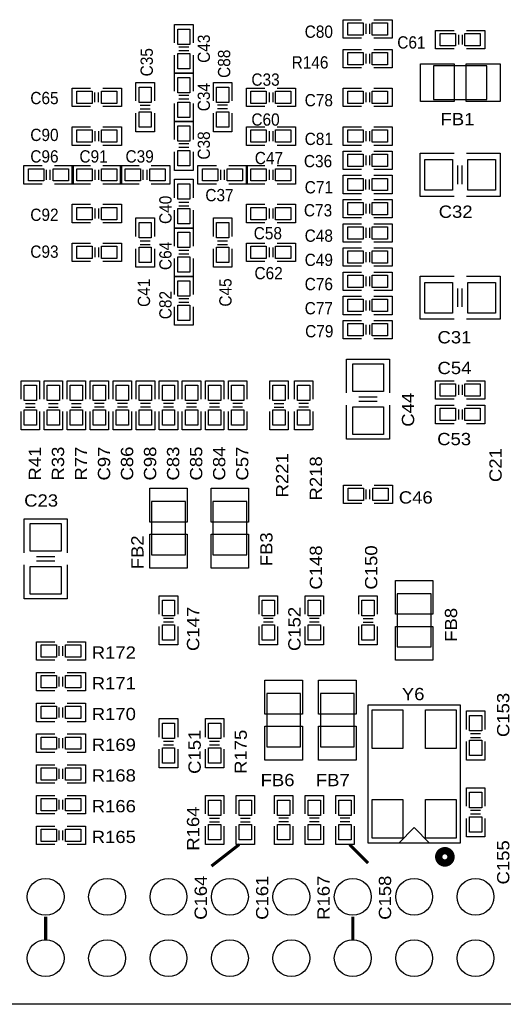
# Model space of a CAD drawing. Extents: x -14006 to 19506, y -9606 to 12409.
# Tile 17 of 22: x 9089 to 12239, y 123 to 6533. Entities that reach past the tile are written whole.
import ezdxf

# ---------------------------------------------------------------- set-up
doc = ezdxf.new("R2010")
doc.units = 0
doc.layers.add('1', color=7, linetype='CONTINUOUS')

# ---------------------------------------------------------------- blocks, each defined once
blk = doc.blocks.new('FIGURE_SQUARE')
blk.add_lwpolyline([(-0.5, -0.5), (-0.5, 0.5), (0.5, 0.5), (0.5, -0.5)], close=True)
blk = doc.blocks.new('FIGURE_CIRCLE')
blk.add_circle((0, 0), 0.5)

msp = doc.modelspace()

# ---------------------------------------------------------------- linework, layer by layer
at = {"layer": '1'}
for points in [[(10098.6, 6381.64), (10098.6, 6501.64), (10218.6, 6501.64)], [(10218.6, 6501.64), (10218.6, 6381.64)], [(11315.6, 6412.64), (11195.6, 6412.64), (11195.6, 6532.64)], [(11195.6, 6532.64), (11315.6, 6532.64)], [(11343.6, 6504.64), (11343.6, 6440.64)], [(11367.6, 6504.64), (11367.6, 6440.64)], [(11395.6, 6532.64), (11515.6, 6532.64), (11515.6, 6412.64), (11395.6, 6412.64)], [(11918.6, 6342.64), (11798.6, 6342.64), (11798.6, 6462.64)], [(11798.6, 6462.64), (11918.6, 6462.64)], [(11946.6, 6434.64), (11946.6, 6370.64)], [(11970.6, 6434.64), (11970.6, 6370.64)], [(11998.6, 6462.64), (12118.6, 6462.64), (12118.6, 6342.64), (11998.6, 6342.64)], [(10190.6, 6353.64), (10126.6, 6353.64)], [(10218.6, 6301.64), (10218.6, 6181.64), (10098.6, 6181.64), (10098.6, 6301.64)], [(10190.6, 6329.64), (10126.6, 6329.64)], [(11315.6, 6218.64), (11195.6, 6218.64), (11195.6, 6338.64)], [(11195.6, 6338.64), (11315.6, 6338.64)], [(11343.6, 6310.64), (11343.6, 6246.64)], [(11367.6, 6310.64), (11367.6, 6246.64)], [(11395.6, 6338.64), (11515.6, 6338.64), (11515.6, 6218.64), (11395.6, 6218.64)], [(10098.6, 6066.64), (10098.6, 6186.64), (10218.6, 6186.64)], [(10218.6, 6186.64), (10218.6, 6066.64)], [(9846.6, 6003.64), (9846.6, 6123.64), (9966.6, 6123.64), (9966.6, 6003.64)], [(10350.6, 6003.64), (10350.6, 6123.64), (10470.6, 6123.64)], [(10470.6, 6123.64), (10470.6, 6003.64)], [(9551.6, 5966.64), (9431.6, 5966.64), (9431.6, 6086.64), (9551.6, 6086.64)], [(9579.6, 5994.64), (9579.6, 6058.64)], [(9603.6, 5994.64), (9603.6, 6058.64)], [(9631.6, 6086.64), (9751.6, 6086.64), (9751.6, 5966.64)], [(10190.6, 6038.64), (10126.6, 6038.64)], [(10685.6, 5966.64), (10565.6, 5966.64), (10565.6, 6086.64)], [(10565.6, 6086.64), (10685.6, 6086.64)], [(10713.6, 6058.64), (10713.6, 5994.64)], [(10737.6, 6058.64), (10737.6, 5994.64)], [(10765.6, 6086.64), (10885.6, 6086.64), (10885.6, 5966.64), (10765.6, 5966.64)], [(11315.6, 5966.64), (11195.6, 5966.64), (11195.6, 6086.64)], [(11195.6, 6086.64), (11315.6, 6086.64)], [(11343.6, 6058.64), (11343.6, 5994.64)], [(11367.6, 6058.64), (11367.6, 5994.64)], [(11395.6, 6086.64), (11515.6, 6086.64), (11515.6, 5966.64), (11395.6, 5966.64)], [(9751.6, 5966.64), (9631.6, 5966.64)], [(9874.6, 5975.64), (9938.6, 5975.64)], [(10218.6, 5986.64), (10218.6, 5866.64), (10098.6, 5866.64), (10098.6, 5986.64)], [(10190.6, 6014.64), (10126.6, 6014.64)], [(10442.6, 5975.64), (10378.6, 5975.64)], [(9966.6, 5923.64), (9966.6, 5803.64), (9846.6, 5803.64)], [(9846.6, 5803.64), (9846.6, 5923.64)], [(9874.6, 5951.64), (9938.6, 5951.64)], [(10470.6, 5923.64), (10470.6, 5803.64), (10350.6, 5803.64), (10350.6, 5923.64)], [(10442.6, 5951.64), (10378.6, 5951.64)], [(9431.6, 5834.64), (9551.6, 5834.64)], [(9551.6, 5714.64), (9431.6, 5714.64), (9431.6, 5834.64)], [(9631.6, 5834.64), (9751.6, 5834.64), (9751.6, 5714.64), (9631.6, 5714.64)], [(10098.6, 5751.64), (10098.6, 5871.64), (10218.6, 5871.64)], [(10218.6, 5871.64), (10218.6, 5751.64)], [(10565.6, 5834.64), (10685.6, 5834.64)], [(10685.6, 5714.64), (10565.6, 5714.64), (10565.6, 5834.64)], [(10765.6, 5834.64), (10885.6, 5834.64), (10885.6, 5714.64), (10765.6, 5714.64)], [(11195.6, 5834.64), (11315.6, 5834.64)], [(11315.6, 5714.64), (11195.6, 5714.64), (11195.6, 5834.64)], [(11395.6, 5834.64), (11515.6, 5834.64), (11515.6, 5714.64), (11395.6, 5714.64)], [(9579.6, 5806.64), (9579.6, 5742.64)], [(9603.6, 5806.64), (9603.6, 5742.64)], [(10713.6, 5806.64), (10713.6, 5742.64)], [(10737.6, 5806.64), (10737.6, 5742.64)], [(11343.6, 5806.64), (11343.6, 5742.64)], [(11367.6, 5806.64), (11367.6, 5742.64)], [(10190.6, 5723.64), (10126.6, 5723.64)], [(10218.6, 5671.64), (10218.6, 5551.64), (10098.6, 5551.64), (10098.6, 5671.64)], [(10190.6, 5699.64), (10126.6, 5699.64)], [(11315.6, 5557.16), (11195.6, 5557.16), (11195.6, 5677.16)], [(11195.6, 5677.16), (11315.6, 5677.16)], [(11343.6, 5649.16), (11343.6, 5585.16)], [(11367.6, 5649.16), (11367.6, 5585.16)], [(11395.6, 5677.16), (11515.6, 5677.16), (11515.6, 5557.16), (11395.6, 5557.16)], [(11918.6, 5382.64), (11698.6, 5382.64), (11698.6, 5402.64), (11698.6, 5662.64), (11918.6, 5662.64)], [(11998.6, 5662.64), (12218.6, 5662.64), (12218.6, 5382.64)], [(9236.6, 5462.64), (9116.6, 5462.64), (9116.6, 5582.64), (9236.6, 5582.64)], [(9316.6, 5582.64), (9436.6, 5582.64), (9436.6, 5462.64)], [(9551.6, 5462.64), (9431.6, 5462.64), (9431.6, 5582.64)], [(9431.6, 5582.64), (9551.6, 5582.64)], [(9631.6, 5582.64), (9751.6, 5582.64), (9751.6, 5462.64), (9631.6, 5462.64)], [(9866.6, 5462.64), (9746.6, 5462.64), (9746.6, 5582.64), (9866.6, 5582.64)], [(9946.6, 5582.64), (10066.6, 5582.64), (10066.6, 5462.64)], [(10370.6, 5462.64), (10250.6, 5462.64), (10250.6, 5582.64), (10370.6, 5582.64)], [(10450.6, 5582.64), (10570.6, 5582.64), (10570.6, 5462.64)], [(10685.6, 5462.64), (10565.6, 5462.64), (10565.6, 5582.64)], [(10565.6, 5582.64), (10685.6, 5582.64)], [(10765.6, 5582.64), (10885.6, 5582.64), (10885.6, 5462.64), (10765.6, 5462.64)], [(11942.6, 5462.64), (11942.6, 5582.64)], [(11970.6, 5462.64), (11970.6, 5582.64)], [(9264.6, 5490.64), (9264.6, 5554.64)], [(9288.6, 5490.64), (9288.6, 5554.64)], [(9579.6, 5554.64), (9579.6, 5490.64)], [(9603.6, 5554.64), (9603.6, 5490.64)], [(9894.6, 5490.64), (9894.6, 5554.64)], [(9918.6, 5490.64), (9918.6, 5554.64)], [(10398.6, 5490.64), (10398.6, 5554.64)], [(10422.6, 5490.64), (10422.6, 5554.64)], [(10713.6, 5554.64), (10713.6, 5490.64)], [(10737.6, 5554.64), (10737.6, 5490.64)], [(11315.6, 5399.64), (11195.6, 5399.64), (11195.6, 5519.64), (11315.6, 5519.64)], [(11395.6, 5519.64), (11515.6, 5519.64), (11515.6, 5399.64)], [(9436.6, 5462.64), (9316.6, 5462.64)], [(10066.6, 5462.64), (9946.6, 5462.64)], [(10098.6, 5373.64), (10098.6, 5493.64), (10218.6, 5493.64), (10218.6, 5373.64)], [(10570.6, 5462.64), (10450.6, 5462.64)], [(11343.6, 5427.64), (11343.6, 5491.64)], [(11367.6, 5427.64), (11367.6, 5491.64)], [(11515.6, 5399.64), (11395.6, 5399.64)], [(9551.6, 5210.64), (9431.6, 5210.64), (9431.6, 5330.64)], [(9431.6, 5330.64), (9551.6, 5330.64)], [(9631.6, 5330.64), (9751.6, 5330.64), (9751.6, 5210.64), (9631.6, 5210.64)], [(10126.6, 5345.64), (10190.6, 5345.64)], [(10126.6, 5321.64), (10190.6, 5321.64)], [(10685.6, 5210.64), (10565.6, 5210.64), (10565.6, 5330.64)], [(10565.6, 5330.64), (10685.6, 5330.64)], [(10765.6, 5330.64), (10885.6, 5330.64), (10885.6, 5210.64), (10765.6, 5210.64)], [(11315.6, 5242.16), (11195.6, 5242.16), (11195.6, 5362.16)], [(11195.6, 5362.16), (11315.6, 5362.16)], [(11343.6, 5334.16), (11343.6, 5270.16)], [(11367.6, 5334.16), (11367.6, 5270.16)], [(11395.6, 5362.16), (11515.6, 5362.16), (11515.6, 5242.16), (11395.6, 5242.16)], [(12218.6, 5382.64), (11998.6, 5382.64)], [(9579.6, 5302.64), (9579.6, 5238.64)], [(9603.6, 5302.64), (9603.6, 5238.64)], [(10098.6, 5173.64), (10098.6, 5293.64)], [(10218.6, 5293.64), (10218.6, 5173.64), (10098.6, 5173.64)], [(10713.6, 5302.64), (10713.6, 5238.64)], [(10737.6, 5302.64), (10737.6, 5238.64)], [(9846.6, 5121.64), (9846.6, 5241.64), (9966.6, 5241.64), (9966.6, 5121.64)], [(10350.6, 5121.64), (10350.6, 5241.64), (10470.6, 5241.64), (10470.6, 5121.64)], [(11315.6, 5084.64), (11195.6, 5084.64), (11195.6, 5204.64)], [(11195.6, 5204.64), (11315.6, 5204.64)], [(11395.6, 5204.64), (11515.6, 5204.64), (11515.6, 5084.64), (11395.6, 5084.64)], [(10098.6, 5058.64), (10098.6, 5178.64), (10218.6, 5178.64)], [(10218.6, 5178.64), (10218.6, 5058.64)], [(11343.6, 5176.64), (11343.6, 5112.64)], [(11367.6, 5176.64), (11367.6, 5112.64)], [(9431.6, 5078.64), (9551.6, 5078.64)], [(9551.6, 4958.64), (9431.6, 4958.64), (9431.6, 5078.64)], [(9631.6, 5078.64), (9751.6, 5078.64), (9751.6, 4958.64), (9631.6, 4958.64)], [(9874.6, 5093.64), (9938.6, 5093.64)], [(9874.6, 5069.64), (9938.6, 5069.64)], [(10378.6, 5093.64), (10442.6, 5093.64)], [(10378.6, 5069.64), (10442.6, 5069.64)], [(10565.6, 5078.64), (10685.6, 5078.64)], [(10685.6, 4958.64), (10565.6, 4958.64), (10565.6, 5078.64)], [(10765.6, 5078.64), (10885.6, 5078.64), (10885.6, 4958.64), (10765.6, 4958.64)], [(9579.6, 5050.64), (9579.6, 4986.64)], [(9603.6, 5050.64), (9603.6, 4986.64)], [(9966.6, 5041.64), (9966.6, 4921.64), (9846.6, 4921.64)], [(9846.6, 4921.64), (9846.6, 5041.64)], [(10190.6, 5030.64), (10126.6, 5030.64)], [(10190.6, 5006.64), (10126.6, 5006.64)], [(10470.6, 5041.64), (10470.6, 4921.64), (10350.6, 4921.64)], [(10350.6, 4921.64), (10350.6, 5041.64)], [(10713.6, 5050.64), (10713.6, 4986.64)], [(10737.6, 5050.64), (10737.6, 4986.64)], [(11195.6, 5047.16), (11315.6, 5047.16)], [(11315.6, 4927.16), (11195.6, 4927.16), (11195.6, 5047.16)], [(11343.6, 5019.16), (11343.6, 4955.16)], [(11367.6, 5019.16), (11367.6, 4955.16)], [(11395.6, 5047.16), (11515.6, 5047.16), (11515.6, 4927.16), (11395.6, 4927.16)], [(10218.6, 4978.64), (10218.6, 4858.64), (10098.6, 4858.64), (10098.6, 4978.64)], [(11315.6, 4769.64), (11195.6, 4769.64), (11195.6, 4889.64)], [(11195.6, 4889.64), (11315.6, 4889.64)], [(11395.6, 4889.64), (11515.6, 4889.64), (11515.6, 4769.64), (11395.6, 4769.64)], [(10098.6, 4743.64), (10098.6, 4863.64), (10218.6, 4863.64)], [(10218.6, 4863.64), (10218.6, 4743.64)], [(11343.6, 4861.64), (11343.6, 4797.64)], [(11367.6, 4861.64), (11367.6, 4797.64)], [(11918.6, 4582.64), (11698.6, 4582.64), (11698.6, 4602.64), (11698.6, 4862.64), (11918.6, 4862.64)], [(11998.6, 4862.64), (12218.6, 4862.64), (12218.6, 4582.64)], [(11942.6, 4662.64), (11942.6, 4782.64)], [(11970.6, 4662.64), (11970.6, 4782.64)], [(10190.6, 4715.64), (10126.6, 4715.64)], [(10190.6, 4691.64), (10126.6, 4691.64)], [(11315.6, 4612.16), (11195.6, 4612.16), (11195.6, 4732.16)], [(11195.6, 4732.16), (11315.6, 4732.16)], [(11343.6, 4704.16), (11343.6, 4640.16)], [(11367.6, 4704.16), (11367.6, 4640.16)], [(11395.6, 4732.16), (11515.6, 4732.16), (11515.6, 4612.16), (11395.6, 4612.16)], [(10218.6, 4663.64), (10218.6, 4543.64), (10098.6, 4543.64), (10098.6, 4663.64)], [(11315.6, 4454.64), (11195.6, 4454.64), (11195.6, 4574.64)], [(11195.6, 4574.64), (11315.6, 4574.64)], [(11395.6, 4574.64), (11515.6, 4574.64), (11515.6, 4454.64), (11395.6, 4454.64)], [(12218.6, 4582.64), (11998.6, 4582.64)], [(11343.6, 4546.64), (11343.6, 4482.64)], [(11367.6, 4546.64), (11367.6, 4482.64)], [(11218.6, 4102.64), (11218.6, 4322.64), (11498.6, 4322.64)], [(11498.6, 4322.64), (11498.6, 4102.64)], [(9098.6, 4062.64), (9098.6, 4182.64), (9218.6, 4182.64), (9218.6, 4062.64)], [(9248.6, 4062.64), (9248.6, 4182.64), (9368.6, 4182.64), (9368.6, 4062.64)], [(9398.6, 4062.64), (9398.6, 4182.64), (9518.6, 4182.64), (9518.6, 4062.64)], [(9548.6, 4062.64), (9548.6, 4182.64), (9668.6, 4182.64)], [(9668.6, 4182.64), (9668.6, 4062.64)], [(9698.6, 4062.64), (9698.6, 4182.64), (9818.6, 4182.64)], [(9818.6, 4182.64), (9818.6, 4062.64)], [(9848.6, 4062.64), (9848.6, 4182.64), (9968.6, 4182.64)], [(9968.6, 4182.64), (9968.6, 4062.64)], [(9998.6, 4062.64), (9998.6, 4182.64), (10118.6, 4182.64)], [(10118.6, 4182.64), (10118.6, 4062.64)], [(10148.6, 4062.64), (10148.6, 4182.64), (10268.6, 4182.64)], [(10268.6, 4182.64), (10268.6, 4062.64)], [(10298.6, 4062.64), (10298.6, 4182.64), (10418.6, 4182.64)], [(10418.6, 4182.64), (10418.6, 4062.64)], [(10448.6, 4062.64), (10448.6, 4182.64), (10568.6, 4182.64)], [(10568.6, 4182.64), (10568.6, 4062.64)], [(10718.6, 4062.64), (10718.6, 4182.64), (10838.6, 4182.64), (10838.6, 4062.64)], [(10878.6, 4062.64), (10878.6, 4182.64), (10998.6, 4182.64)], [(10998.6, 4182.64), (10998.6, 4062.64)], [(11798.6, 4182.64), (11918.6, 4182.64)], [(11918.6, 4062.64), (11798.6, 4062.64), (11798.6, 4182.64)], [(11998.6, 4182.64), (12118.6, 4182.64), (12118.6, 4062.64), (11998.6, 4062.64)], [(11946.6, 4154.64), (11946.6, 4090.64)], [(11970.6, 4154.64), (11970.6, 4090.64)], [(11418.6, 4074.64), (11298.6, 4074.64)], [(11418.6, 4046.64), (11298.6, 4046.64)], [(9218.6, 3982.64), (9218.6, 3862.64), (9098.6, 3862.64)], [(9098.6, 3862.64), (9098.6, 3982.64)], [(9126.6, 4034.64), (9190.6, 4034.64)], [(9126.6, 4010.64), (9190.6, 4010.64)], [(9248.6, 3862.64), (9248.6, 3982.64)], [(9368.6, 3982.64), (9368.6, 3862.64), (9248.6, 3862.64)], [(9276.6, 4034.64), (9340.6, 4034.64)], [(9276.6, 4010.64), (9340.6, 4010.64)], [(9518.6, 3982.64), (9518.6, 3862.64), (9398.6, 3862.64)], [(9398.6, 3862.64), (9398.6, 3982.64)], [(9426.6, 4034.64), (9490.6, 4034.64)], [(9426.6, 4010.64), (9490.6, 4010.64)], [(9668.6, 3982.64), (9668.6, 3862.64), (9548.6, 3862.64), (9548.6, 3982.64)], [(9640.6, 4034.64), (9576.6, 4034.64)], [(9640.6, 4010.64), (9576.6, 4010.64)], [(9818.6, 3982.64), (9818.6, 3862.64), (9698.6, 3862.64), (9698.6, 3982.64)], [(9790.6, 4034.64), (9726.6, 4034.64)], [(9790.6, 4010.64), (9726.6, 4010.64)], [(9968.6, 3982.64), (9968.6, 3862.64), (9848.6, 3862.64), (9848.6, 3982.64)], [(9940.6, 4034.64), (9876.6, 4034.64)], [(9940.6, 4010.64), (9876.6, 4010.64)], [(10118.6, 3982.64), (10118.6, 3862.64), (9998.6, 3862.64), (9998.6, 3982.64)], [(10090.6, 4034.64), (10026.6, 4034.64)], [(10090.6, 4010.64), (10026.6, 4010.64)], [(10268.6, 3982.64), (10268.6, 3862.64), (10148.6, 3862.64), (10148.6, 3982.64)], [(10240.6, 4034.64), (10176.6, 4034.64)], [(10240.6, 4010.64), (10176.6, 4010.64)], [(10418.6, 3982.64), (10418.6, 3862.64), (10298.6, 3862.64), (10298.6, 3982.64)], [(10390.6, 4034.64), (10326.6, 4034.64)], [(10390.6, 4010.64), (10326.6, 4010.64)], [(10568.6, 3982.64), (10568.6, 3862.64), (10448.6, 3862.64), (10448.6, 3982.64)], [(10540.6, 4034.64), (10476.6, 4034.64)], [(10540.6, 4010.64), (10476.6, 4010.64)], [(10838.6, 3982.64), (10838.6, 3862.64), (10718.6, 3862.64)], [(10718.6, 3862.64), (10718.6, 3982.64)], [(10746.6, 4034.64), (10810.6, 4034.64)], [(10746.6, 4010.64), (10810.6, 4010.64)], [(10998.6, 3982.64), (10998.6, 3862.64), (10878.6, 3862.64), (10878.6, 3982.64)], [(10970.6, 4034.64), (10906.6, 4034.64)], [(10970.6, 4010.64), (10906.6, 4010.64)], [(11498.6, 4022.64), (11498.6, 3802.64), (11478.6, 3802.64), (11218.6, 3802.64), (11218.6, 4022.64)], [(11918.6, 3902.64), (11798.6, 3902.64), (11798.6, 4022.64)], [(11798.6, 4022.64), (11918.6, 4022.64)], [(11946.6, 3994.64), (11946.6, 3930.64)], [(11970.6, 3994.64), (11970.6, 3930.64)], [(11998.6, 4022.64), (12118.6, 4022.64), (12118.6, 3902.64), (11998.6, 3902.64)], [(11318.6, 3382.64), (11198.6, 3382.64), (11198.6, 3502.64), (11318.6, 3502.64)], [(11346.6, 3410.64), (11346.6, 3474.64)], [(11370.6, 3410.64), (11370.6, 3474.64)], [(11398.6, 3502.64), (11518.6, 3502.64), (11518.6, 3382.64)], [(11518.6, 3382.64), (11398.6, 3382.64)], [(9118.6, 3062.64), (9118.6, 3282.64), (9138.6, 3282.64), (9398.6, 3282.64), (9398.6, 3062.64)], [(9198.6, 3038.64), (9318.6, 3038.64)], [(9118.6, 2762.64), (9118.6, 2982.64)], [(9398.6, 2982.64), (9398.6, 2762.64), (9118.6, 2762.64)], [(9198.6, 3010.64), (9318.6, 3010.64)], [(9998.6, 2662.64), (9998.6, 2782.64), (10118.6, 2782.64)], [(10118.6, 2782.64), (10118.6, 2662.64)], [(10648.6, 2662.64), (10648.6, 2782.64), (10768.6, 2782.64)], [(10768.6, 2782.64), (10768.6, 2662.64)], [(10948.6, 2662.64), (10948.6, 2782.64), (11068.6, 2782.64)], [(11068.6, 2782.64), (11068.6, 2662.64)], [(11298.6, 2662.64), (11298.6, 2782.64), (11418.6, 2782.64), (11418.6, 2662.64)], [(10090.6, 2634.64), (10026.6, 2634.64)], [(10740.6, 2634.64), (10676.6, 2634.64)], [(11040.6, 2634.64), (10976.6, 2634.64)], [(11326.6, 2634.64), (11390.6, 2634.64)], [(10118.6, 2582.64), (10118.6, 2462.64), (9998.6, 2462.64), (9998.6, 2582.64)], [(10090.6, 2610.64), (10026.6, 2610.64)], [(10768.6, 2582.64), (10768.6, 2462.64), (10648.6, 2462.64), (10648.6, 2582.64)], [(10740.6, 2610.64), (10676.6, 2610.64)], [(11068.6, 2582.64), (11068.6, 2462.64), (10948.6, 2462.64), (10948.6, 2582.64)], [(11040.6, 2610.64), (10976.6, 2610.64)], [(11418.6, 2582.64), (11418.6, 2462.64), (11298.6, 2462.64)], [(11298.6, 2462.64), (11298.6, 2582.64)], [(11326.6, 2610.64), (11390.6, 2610.64)], [(9318.6, 2362.64), (9198.6, 2362.64), (9198.6, 2482.64), (9318.6, 2482.64)], [(9346.6, 2390.64), (9346.6, 2454.64)], [(9370.6, 2390.64), (9370.6, 2454.64)], [(9398.6, 2482.64), (9518.6, 2482.64), (9518.6, 2362.64)], [(9518.6, 2362.64), (9398.6, 2362.64)], [(9318.6, 2162.64), (9198.6, 2162.64), (9198.6, 2282.64), (9318.6, 2282.64)], [(9346.6, 2190.64), (9346.6, 2254.64)], [(9370.6, 2190.64), (9370.6, 2254.64)], [(9398.6, 2282.64), (9518.6, 2282.64), (9518.6, 2162.64)], [(9518.6, 2162.64), (9398.6, 2162.64)], [(9318.6, 1962.64), (9198.6, 1962.64), (9198.6, 2082.64), (9318.6, 2082.64)], [(9346.6, 1990.64), (9346.6, 2054.64)], [(9370.6, 1990.64), (9370.6, 2054.64)], [(9398.6, 2082.64), (9518.6, 2082.64), (9518.6, 1962.64)], [(11998.6, 1912.64), (11998.6, 2032.64), (12118.6, 2032.64), (12118.6, 1912.64)], [(9518.6, 1962.64), (9398.6, 1962.64)], [(9998.6, 1862.64), (9998.6, 1982.64), (10118.6, 1982.64)], [(10118.6, 1982.64), (10118.6, 1862.64)], [(10298.6, 1862.64), (10298.6, 1982.64), (10418.6, 1982.64)], [(10418.6, 1982.64), (10418.6, 1862.64)], [(9318.6, 1762.64), (9198.6, 1762.64), (9198.6, 1882.64), (9318.6, 1882.64)], [(9398.6, 1882.64), (9518.6, 1882.64), (9518.6, 1762.64)], [(12026.6, 1884.64), (12090.6, 1884.64)], [(12026.6, 1860.64), (12090.6, 1860.64)], [(9346.6, 1790.64), (9346.6, 1854.64)], [(9370.6, 1790.64), (9370.6, 1854.64)], [(10090.6, 1834.64), (10026.6, 1834.64)], [(10090.6, 1810.64), (10026.6, 1810.64)], [(10390.6, 1834.64), (10326.6, 1834.64)], [(10390.6, 1810.64), (10326.6, 1810.64)], [(12118.6, 1832.64), (12118.6, 1712.64), (11998.6, 1712.64)], [(11998.6, 1712.64), (11998.6, 1832.64)], [(9518.6, 1762.64), (9398.6, 1762.64)], [(10118.6, 1782.64), (10118.6, 1662.64), (9998.6, 1662.64), (9998.6, 1782.64)], [(10418.6, 1782.64), (10418.6, 1662.64), (10298.6, 1662.64), (10298.6, 1782.64)], [(9318.6, 1562.64), (9198.6, 1562.64), (9198.6, 1682.64), (9318.6, 1682.64)], [(9398.6, 1682.64), (9518.6, 1682.64), (9518.6, 1562.64)], [(9346.6, 1590.64), (9346.6, 1654.64)], [(9370.6, 1590.64), (9370.6, 1654.64)], [(9518.6, 1562.64), (9398.6, 1562.64)], [(9318.6, 1362.64), (9198.6, 1362.64), (9198.6, 1482.64), (9318.6, 1482.64)], [(9398.6, 1482.64), (9518.6, 1482.64), (9518.6, 1362.64)], [(10298.6, 1362.64), (10298.6, 1482.64), (10418.6, 1482.64), (10418.6, 1362.64)], [(10498.6, 1362.64), (10498.6, 1482.64), (10618.6, 1482.64), (10618.6, 1362.64)], [(10748.6, 1362.64), (10748.6, 1482.64), (10868.6, 1482.64)], [(10868.6, 1482.64), (10868.6, 1362.64)], [(10948.6, 1362.64), (10948.6, 1482.64), (11068.6, 1482.64)], [(11068.6, 1482.64), (11068.6, 1362.64)], [(11148.6, 1362.64), (11148.6, 1482.64), (11268.6, 1482.64)], [(11268.6, 1482.64), (11268.6, 1362.64)], [(11998.6, 1412.64), (11998.6, 1532.64), (12118.6, 1532.64)], [(12118.6, 1532.64), (12118.6, 1412.64)], [(9346.6, 1390.64), (9346.6, 1454.64)], [(9370.6, 1390.64), (9370.6, 1454.64)], [(9518.6, 1362.64), (9398.6, 1362.64)], [(12090.6, 1384.64), (12026.6, 1384.64)], [(12090.6, 1360.64), (12026.6, 1360.64)], [(9318.6, 1162.64), (9198.6, 1162.64), (9198.6, 1282.64), (9318.6, 1282.64)], [(9398.6, 1282.64), (9518.6, 1282.64), (9518.6, 1162.64)], [(10418.6, 1282.64), (10418.6, 1162.64), (10298.6, 1162.64)], [(10298.6, 1162.64), (10298.6, 1282.64)], [(10326.6, 1334.64), (10390.6, 1334.64)], [(10326.6, 1310.64), (10390.6, 1310.64)], [(10618.6, 1282.64), (10618.6, 1162.64), (10498.6, 1162.64)], [(10498.6, 1162.64), (10498.6, 1282.64)], [(10526.6, 1334.64), (10590.6, 1334.64)], [(10526.6, 1310.64), (10590.6, 1310.64)], [(10868.6, 1282.64), (10868.6, 1162.64), (10748.6, 1162.64), (10748.6, 1282.64)], [(10840.6, 1334.64), (10776.6, 1334.64)], [(10840.6, 1310.64), (10776.6, 1310.64)], [(11068.6, 1282.64), (11068.6, 1162.64), (10948.6, 1162.64), (10948.6, 1282.64)], [(11040.6, 1334.64), (10976.6, 1334.64)], [(11040.6, 1310.64), (10976.6, 1310.64)], [(11268.6, 1282.64), (11268.6, 1162.64), (11148.6, 1162.64), (11148.6, 1282.64)], [(11240.6, 1334.64), (11176.6, 1334.64)], [(11240.6, 1310.64), (11176.6, 1310.64)], [(12118.6, 1332.64), (12118.6, 1212.64), (11998.6, 1212.64), (11998.6, 1332.64)], [(9346.6, 1190.64), (9346.6, 1254.64)], [(9370.6, 1190.64), (9370.6, 1254.64)], [(11558.6, 1172.64), (11658.6, 1272.64), (11758.6, 1172.64)], [(9518.6, 1162.64), (9398.6, 1162.64)], [(16958.6, 122.64), (6358.6, 122.64)]]:
    msp.add_lwpolyline(points, dxfattribs=at)
for points in [[(12131.84, 6232.88), (11785.36, 6232.88), (11785.36, 6012.4), (12131.84, 6012.4)], [(9948.36, 3395.88), (9948.36, 3049.4), (10168.84, 3049.4), (10168.84, 3395.88)], [(10348.36, 3395.88), (10348.36, 3049.4), (10568.84, 3049.4), (10568.84, 3395.88)], [(11768.84, 2449.4), (11768.84, 2795.88), (11548.36, 2795.88), (11548.36, 2449.4)], [(10698.36, 2145.88), (10698.36, 1799.4), (10918.84, 1799.4), (10918.84, 2145.88)], [(11048.36, 2145.88), (11048.36, 1799.4), (11268.84, 1799.4), (11268.84, 2145.88)], [(11958.6, 1172.64), (11358.6, 1172.64), (11358.6, 2072.64), (11958.6, 2072.64)]]:
    msp.add_lwpolyline(points, close=True, dxfattribs=at)
at = {"layer": '1', "const_width": 20}
for points in [[(10338.6, 1022.64), (10518.6, 1162.64)], [(11358.6, 1042.64), (11238.6, 1162.64)], [(9258.6, 542.64), (9258.6, 692.64)], [(11258.6, 542.64), (11258.6, 692.64)]]:
    msp.add_lwpolyline(points, dxfattribs=at)
at = {"layer": '1', "const_width": 48}
msp.add_lwpolyline([(11818.6, 1082.64, 1), (11898.6, 1082.64, 1)], format="xyb", close=True, dxfattribs=at)

# ---------------------------------------------------------------- block references
at = {"layer": '1'}
for name, p, xscale, yscale in [('FIGURE_SQUARE', (11275.6, 6472.64), 100, 80), ('FIGURE_SQUARE', (11435.6, 6472.64), 100, 80), ('FIGURE_SQUARE', (10158.6, 6421.64), 80, 100), ('FIGURE_SQUARE', (11878.6, 6402.64), 100, 80), ('FIGURE_SQUARE', (12038.6, 6402.64), 100, 80), ('FIGURE_SQUARE', (10158.6, 6261.64), 80, 100), ('FIGURE_SQUARE', (11275.6, 6278.64), 100, 80), ('FIGURE_SQUARE', (11435.6, 6278.64), 100, 80), ('FIGURE_SQUARE', (11809, 6122.64), 220, 244), ('FIGURE_SQUARE', (12108.2, 6122.64), 220, 244), ('FIGURE_SQUARE', (10158.6, 6106.64), 80, 100), ('FIGURE_SQUARE', (9906.6, 6043.64), 80, 100), ('FIGURE_SQUARE', (10410.6, 6043.64), 80, 100), ('FIGURE_SQUARE', (9511.6, 6026.64), 100, 80), ('FIGURE_SQUARE', (9671.6, 6026.64), 100, 80), ('FIGURE_SQUARE', (10645.6, 6026.64), 100, 80), ('FIGURE_SQUARE', (10805.6, 6026.64), 100, 80), ('FIGURE_SQUARE', (11275.6, 6026.64), 100, 80), ('FIGURE_SQUARE', (11435.6, 6026.64), 100, 80), ('FIGURE_SQUARE', (10158.6, 5946.64), 80, 100), ('FIGURE_SQUARE', (9906.6, 5883.64), 80, 100), ('FIGURE_SQUARE', (10410.6, 5883.64), 80, 100), ('FIGURE_SQUARE', (10158.6, 5791.64), 80, 100), ('FIGURE_SQUARE', (9511.6, 5774.64), 100, 80), ('FIGURE_SQUARE', (9671.6, 5774.64), 100, 80), ('FIGURE_SQUARE', (10645.6, 5774.64), 100, 80), ('FIGURE_SQUARE', (10805.6, 5774.64), 100, 80), ('FIGURE_SQUARE', (11275.6, 5774.64), 100, 80), ('FIGURE_SQUARE', (11435.6, 5774.64), 100, 80), ('FIGURE_SQUARE', (10158.6, 5631.64), 80, 100), ('FIGURE_SQUARE', (11275.6, 5617.16), 100, 80), ('FIGURE_SQUARE', (11435.6, 5617.16), 100, 80), ('FIGURE_SQUARE', (11818.6, 5522.64), 180, 200), ('FIGURE_SQUARE', (12098.6, 5522.64), 180, 200), ('FIGURE_SQUARE', (9196.6, 5522.64), 100, 80), ('FIGURE_SQUARE', (9356.6, 5522.64), 100, 80), ('FIGURE_SQUARE', (9511.6, 5522.64), 100, 80), ('FIGURE_SQUARE', (9671.6, 5522.64), 100, 80), ('FIGURE_SQUARE', (9826.6, 5522.64), 100, 80), ('FIGURE_SQUARE', (9986.6, 5522.64), 100, 80), ('FIGURE_SQUARE', (10330.6, 5522.64), 100, 80), ('FIGURE_SQUARE', (10490.6, 5522.64), 100, 80), ('FIGURE_SQUARE', (10645.6, 5522.64), 100, 80), ('FIGURE_SQUARE', (10805.6, 5522.64), 100, 80), ('FIGURE_SQUARE', (10158.6, 5413.64), 80, 100), ('FIGURE_SQUARE', (11275.6, 5459.64), 100, 80), ('FIGURE_SQUARE', (11435.6, 5459.64), 100, 80), ('FIGURE_SQUARE', (11275.6, 5302.16), 100, 80), ('FIGURE_SQUARE', (11435.6, 5302.16), 100, 80), ('FIGURE_SQUARE', (9511.6, 5270.64), 100, 80), ('FIGURE_SQUARE', (9671.6, 5270.64), 100, 80), ('FIGURE_SQUARE', (10158.6, 5253.64), 80, 100), ('FIGURE_SQUARE', (10645.6, 5270.64), 100, 80), ('FIGURE_SQUARE', (10805.6, 5270.64), 100, 80), ('FIGURE_SQUARE', (9906.6, 5161.64), 80, 100), ('FIGURE_SQUARE', (10410.6, 5161.64), 80, 100), ('FIGURE_SQUARE', (10158.6, 5098.64), 80, 100), ('FIGURE_SQUARE', (11275.6, 5144.64), 100, 80), ('FIGURE_SQUARE', (11435.6, 5144.64), 100, 80), ('FIGURE_SQUARE', (9511.6, 5018.64), 100, 80), ('FIGURE_SQUARE', (9671.6, 5018.64), 100, 80), ('FIGURE_SQUARE', (9906.6, 5001.64), 80, 100), ('FIGURE_SQUARE', (10410.6, 5001.64), 80, 100), ('FIGURE_SQUARE', (10645.6, 5018.64), 100, 80), ('FIGURE_SQUARE', (10805.6, 5018.64), 100, 80), ('FIGURE_SQUARE', (11275.6, 4987.16), 100, 80), ('FIGURE_SQUARE', (11435.6, 4987.16), 100, 80), ('FIGURE_SQUARE', (10158.6, 4938.64), 80, 100), ('FIGURE_SQUARE', (10158.6, 4783.64), 80, 100), ('FIGURE_SQUARE', (11275.6, 4829.64), 100, 80), ('FIGURE_SQUARE', (11435.6, 4829.64), 100, 80), ('FIGURE_SQUARE', (11818.6, 4722.64), 180, 200), ('FIGURE_SQUARE', (12098.6, 4722.64), 180, 200), ('FIGURE_SQUARE', (11275.6, 4672.16), 100, 80), ('FIGURE_SQUARE', (11435.6, 4672.16), 100, 80), ('FIGURE_SQUARE', (10158.6, 4623.64), 80, 100), ('FIGURE_SQUARE', (11275.6, 4514.64), 100, 80), ('FIGURE_SQUARE', (11435.6, 4514.64), 100, 80), ('FIGURE_SQUARE', (11358.6, 4202.64), 200, 180), ('FIGURE_SQUARE', (9158.6, 4102.64), 80, 100), ('FIGURE_SQUARE', (9308.6, 4102.64), 80, 100), ('FIGURE_SQUARE', (9458.6, 4102.64), 80, 100), ('FIGURE_SQUARE', (9608.6, 4102.64), 80, 100), ('FIGURE_SQUARE', (9758.6, 4102.64), 80, 100), ('FIGURE_SQUARE', (9908.6, 4102.64), 80, 100), ('FIGURE_SQUARE', (10058.6, 4102.64), 80, 100), ('FIGURE_SQUARE', (10208.6, 4102.64), 80, 100), ('FIGURE_SQUARE', (10358.6, 4102.64), 80, 100), ('FIGURE_SQUARE', (10508.6, 4102.64), 80, 100), ('FIGURE_SQUARE', (10778.6, 4102.64), 80, 100), ('FIGURE_SQUARE', (10938.6, 4102.64), 80, 100), ('FIGURE_SQUARE', (11878.6, 4122.64), 100, 80), ('FIGURE_SQUARE', (12038.6, 4122.64), 100, 80), ('FIGURE_SQUARE', (9158.6, 3942.64), 80, 100), ('FIGURE_SQUARE', (9308.6, 3942.64), 80, 100), ('FIGURE_SQUARE', (9458.6, 3942.64), 80, 100), ('FIGURE_SQUARE', (9608.6, 3942.64), 80, 100), ('FIGURE_SQUARE', (9758.6, 3942.64), 80, 100), ('FIGURE_SQUARE', (9908.6, 3942.64), 80, 100), ('FIGURE_SQUARE', (10058.6, 3942.64), 80, 100), ('FIGURE_SQUARE', (10208.6, 3942.64), 80, 100), ('FIGURE_SQUARE', (10358.6, 3942.64), 80, 100), ('FIGURE_SQUARE', (10508.6, 3942.64), 80, 100), ('FIGURE_SQUARE', (10778.6, 3942.64), 80, 100), ('FIGURE_SQUARE', (10938.6, 3942.64), 80, 100), ('FIGURE_SQUARE', (11358.6, 3922.64), 200, 180), ('FIGURE_SQUARE', (11878.6, 3962.64), 100, 80), ('FIGURE_SQUARE', (12038.6, 3962.64), 100, 80), ('FIGURE_SQUARE', (10058.6, 3372.24), 244, 220), ('FIGURE_SQUARE', (10458.6, 3372.24), 244, 220), ('FIGURE_SQUARE', (11278.6, 3442.64), 100, 80), ('FIGURE_SQUARE', (11438.6, 3442.64), 100, 80), ('FIGURE_SQUARE', (9258.6, 3162.64), 200, 180), ('FIGURE_SQUARE', (10058.6, 3073.04), 244, 220), ('FIGURE_SQUARE', (10458.6, 3073.04), 244, 220), ('FIGURE_SQUARE', (9258.6, 2882.64), 200, 180), ('FIGURE_SQUARE', (11658.6, 2772.24), 244, 220), ('FIGURE_SQUARE', (10058.6, 2702.64), 80, 100), ('FIGURE_SQUARE', (10708.6, 2702.64), 80, 100), ('FIGURE_SQUARE', (11008.6, 2702.64), 80, 100), ('FIGURE_SQUARE', (11358.6, 2702.64), 80, 100), ('FIGURE_SQUARE', (10058.6, 2542.64), 80, 100), ('FIGURE_SQUARE', (10708.6, 2542.64), 80, 100), ('FIGURE_SQUARE', (11008.6, 2542.64), 80, 100), ('FIGURE_SQUARE', (11358.6, 2542.64), 80, 100), ('FIGURE_SQUARE', (11658.6, 2473.04), 244, 220), ('FIGURE_SQUARE', (9278.6, 2422.64), 100, 80), ('FIGURE_SQUARE', (9438.6, 2422.64), 100, 80), ('FIGURE_SQUARE', (9278.6, 2222.64), 100, 80), ('FIGURE_SQUARE', (9438.6, 2222.64), 100, 80), ('FIGURE_SQUARE', (10808.6, 2122.24), 244, 220), ('FIGURE_SQUARE', (11158.6, 2122.24), 244, 220), ('FIGURE_SQUARE', (9278.6, 2022.64), 100, 80), ('FIGURE_SQUARE', (9438.6, 2022.64), 100, 80), ('FIGURE_SQUARE', (11484.6, 1914.64), 200, 252), ('FIGURE_SQUARE', (11832.6, 1914.64), 200, 252), ('FIGURE_SQUARE', (12058.6, 1952.64), 80, 100), ('FIGURE_SQUARE', (10058.6, 1902.64), 80, 100), ('FIGURE_SQUARE', (10358.6, 1902.64), 80, 100), ('FIGURE_SQUARE', (10808.6, 1823.04), 244, 220), ('FIGURE_SQUARE', (11158.6, 1823.04), 244, 220), ('FIGURE_SQUARE', (9278.6, 1822.64), 100, 80), ('FIGURE_SQUARE', (9438.6, 1822.64), 100, 80), ('FIGURE_SQUARE', (12058.6, 1792.64), 80, 100), ('FIGURE_SQUARE', (10058.6, 1742.64), 80, 100), ('FIGURE_SQUARE', (10358.6, 1742.64), 80, 100), ('FIGURE_SQUARE', (9278.6, 1622.64), 100, 80), ('FIGURE_SQUARE', (9438.6, 1622.64), 100, 80), ('FIGURE_SQUARE', (12058.6, 1452.64), 80, 100), ('FIGURE_SQUARE', (9278.6, 1422.64), 100, 80), ('FIGURE_SQUARE', (9438.6, 1422.64), 100, 80), ('FIGURE_SQUARE', (10358.6, 1402.64), 80, 100), ('FIGURE_SQUARE', (10558.6, 1402.64), 80, 100), ('FIGURE_SQUARE', (10808.6, 1402.64), 80, 100), ('FIGURE_SQUARE', (11008.6, 1402.64), 80, 100), ('FIGURE_SQUARE', (11208.6, 1402.64), 80, 100), ('FIGURE_SQUARE', (11484.6, 1330.64), 200, 252), ('FIGURE_SQUARE', (11832.6, 1330.64), 200, 252), ('FIGURE_SQUARE', (10358.6, 1242.64), 80, 100), ('FIGURE_SQUARE', (10558.6, 1242.64), 80, 100), ('FIGURE_SQUARE', (10808.6, 1242.64), 80, 100), ('FIGURE_SQUARE', (11008.6, 1242.64), 80, 100), ('FIGURE_SQUARE', (11208.6, 1242.64), 80, 100), ('FIGURE_SQUARE', (12058.6, 1292.64), 80, 100), ('FIGURE_SQUARE', (9278.6, 1222.64), 100, 80), ('FIGURE_SQUARE', (9438.6, 1222.64), 100, 80), ('FIGURE_CIRCLE', (9258.6, 822.64), 240, 240), ('FIGURE_CIRCLE', (9658.6, 822.64), 240, 240), ('FIGURE_CIRCLE', (10058.6, 822.64), 240, 240), ('FIGURE_CIRCLE', (10458.6, 822.64), 240, 240), ('FIGURE_CIRCLE', (10858.6, 822.64), 240, 240), ('FIGURE_CIRCLE', (11258.6, 822.64), 240, 240), ('FIGURE_CIRCLE', (11658.6, 822.64), 240, 240), ('FIGURE_CIRCLE', (12058.6, 822.64), 240, 240), ('FIGURE_CIRCLE', (9258.6, 422.64), 240, 240), ('FIGURE_CIRCLE', (9658.6, 422.64), 240, 240), ('FIGURE_CIRCLE', (10058.6, 422.64), 240, 240), ('FIGURE_CIRCLE', (10458.6, 422.64), 240, 240), ('FIGURE_CIRCLE', (10858.6, 422.64), 240, 240), ('FIGURE_CIRCLE', (11258.6, 422.64), 240, 240), ('FIGURE_CIRCLE', (11658.6, 422.64), 240, 240), ('FIGURE_CIRCLE', (12058.6, 422.64), 240, 240)]:
    msp.add_blockref(name, p, dxfattribs=dict(at, xscale=xscale, yscale=yscale))

# ---------------------------------------------------------------- texts
for s, width, p in [('C80', 0.9375, (10945.6, 6414.64)), ('C61', 0.9375, (11548.6, 6344.64)), ('R146', 0.9375, (10860.6, 6214.64)), ('C33', 0.9375, (10598.6, 6102.64)), ('C65', 0.9375, (9158.6, 5982.64)), ('C78', 0.9375, (10945.6, 5968.64)), ('C60', 0.9375, (10598.6, 5842.64)), ('FB1', 1.125, (11830.6, 5845.32)), ('C90', 0.9375, (9158.6, 5742.64)), ('C81', 0.9375, (10945.6, 5716.64)), ('C96', 0.9375, (9158.6, 5602.64)), ('C91', 0.9375, (9478.6, 5602.64)), ('C39', 0.9375, (9778.6, 5602.64)), ('C47', 0.9375, (10620.6, 5591.96)), ('C36', 0.9375, (10940.6, 5571.96)), ('C71', 0.9375, (10945.6, 5401.64)), ('C37', 0.9375, (10298.6, 5350.64)), ('C73', 0.9375, (10940.6, 5251.96)), ('C32', 1.125, (11818.6, 5242.64)), ('C92', 0.9375, (9158.6, 5222.64)), ('C58', 0.9375, (10613.6, 5102.64)), ('C48', 0.9375, (10945.6, 5086.64)), ('C93', 0.9375, (9158.6, 4982.64)), ('C49', 0.9375, (10945.6, 4929.16)), ('C62', 0.9375, (10618.6, 4842.64)), ('C76', 0.9375, (10945.6, 4771.64)), ('C77', 0.9375, (10945.6, 4614.16)), ('C79', 0.9375, (10948.6, 4464.64)), ('C31', 1.125, (11810.6, 4425.32)), ('C54', 1.125, (11810.6, 4225.28)), ('C53', 1.125, (11808.6, 3762.64)), ('C46', 1.125, (11558.6, 3382.64)), ('C23', 1.125, (9118.6, 3362.64)), ('R172', 1.125, (9558.6, 2372.64)), ('R171', 1.125, (9558.6, 2172.64)), ('Y6', 1.125, (11578.6, 2102.64)), ('R170', 1.125, (9558.6, 1972.64)), ('R169', 1.125, (9558.6, 1772.64)), ('R168', 1.125, (9558.6, 1572.64)), ('FB6', 1.125, (10658.6, 1542.64)), ('FB7', 1.125, (11018.6, 1542.64)), ('R166', 1.125, (9558.6, 1372.64)), ('R165', 1.125, (9558.6, 1172.64))]:
    msp.add_text(s, height=80, dxfattribs=dict(at, width=width)).set_placement(p)
for s, width, p in [('C43', 0.9375, (10328.6, 6251.64)), ('C35', 0.9375, (9956.6, 6163.64)), ('C88', 0.9375, (10460.6, 6153.64)), ('C34', 0.9375, (10328.6, 5936.64)), ('C38', 0.9375, (10328.6, 5621.64)), ('C40', 0.9375, (10078.6, 5202.64)), ('C64', 0.9375, (10078.6, 4902.64)), ('C41', 0.9375, (9938.6, 4662.64)), ('C45', 0.9375, (10469.28, 4664.64)), ('C82', 0.9375, (10078.6, 4582.64)), ('C44', 1.125, (11658.6, 3882.64)), ('R41', 1.125, (9228.6, 3532.64)), ('R33', 1.125, (9378.6, 3532.64)), ('R77', 1.125, (9528.6, 3532.64)), ('C97', 1.125, (9678.6, 3532.64)), ('C86', 1.125, (9828.6, 3532.64)), ('C98', 1.125, (9978.6, 3532.64)), ('C83', 1.125, (10128.6, 3532.64)), ('C85', 1.125, (10278.6, 3532.64)), ('C84', 1.125, (10428.6, 3532.64)), ('C57', 1.125, (10578.6, 3532.64)), ('C21', 1.125, (12228.6, 3522.64)), ('R221', 1.125, (10838.6, 3422.64)), ('R218', 1.125, (11058.6, 3402.64)), ('FB2', 1.125, (9895.92, 2954.64)), ('FB3', 1.125, (10735.92, 2974.64)), ('C148', 1.125, (11058.6, 2822.64)), ('C150', 1.125, (11418.6, 2822.64)), ('C147', 1.125, (10258.6, 2422.64)), ('C152', 1.125, (10918.6, 2422.64)), ('FB8', 1.125, (11938.6, 2482.64)), ('C153', 1.125, (12278.6, 1862.64)), ('C151', 1.125, (10268.6, 1622.64)), ('R175', 1.125, (10568.6, 1622.64)), ('R164', 1.125, (10258.6, 1122.64)), ('C155', 1.125, (12278.6, 902.64)), ('C164', 1.125, (10308.6, 672.64)), ('C161', 1.125, (10708.6, 672.64)), ('R167', 1.125, (11108.6, 672.64)), ('C158', 1.125, (11508.6, 672.64))]:
    msp.add_text(s, height=80, rotation=90, dxfattribs=dict(at, width=width)).set_placement(p)

doc.saveas('drawing.dxf')
